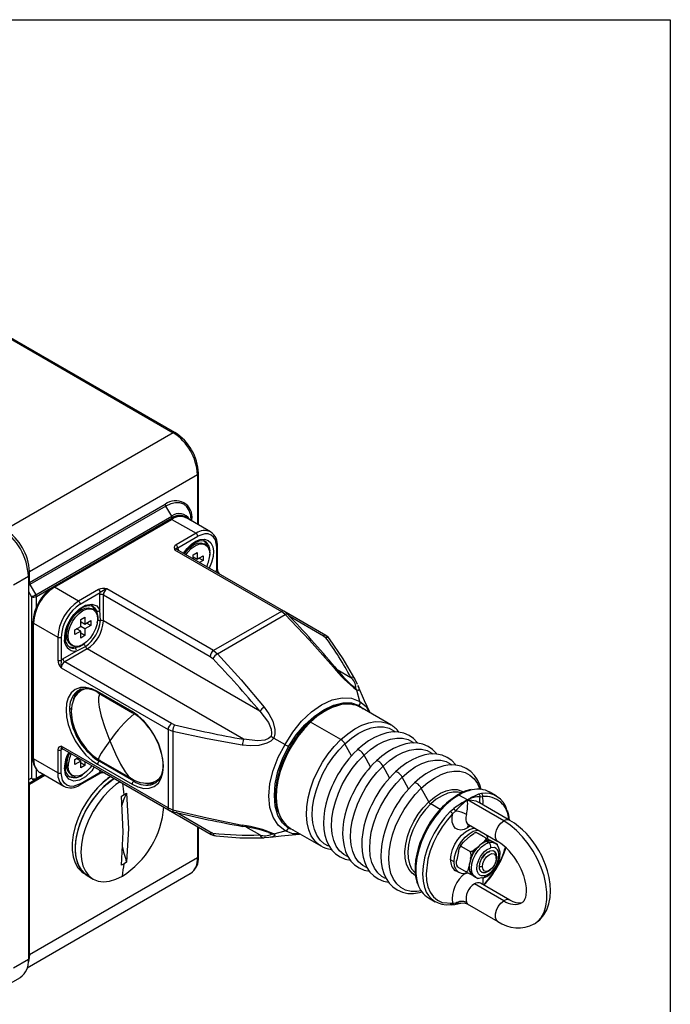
# Model space of a CAD drawing. Header units: millimetres. Extents: x 0 to 864, y 0 to 559.
# Tile 12 of 12: x 730 to 864, y 357 to 559. Entities that reach past the tile are written whole.
import ezdxf

# ---------------------------------------------------------------- set-up
doc = ezdxf.new("R2010")
doc.units = ezdxf.units.MM
doc.layers.add('SLD-DEFPOINTS', color=7, linetype='Continuous')

msp = doc.modelspace()

# ---------------------------------------------------------------- linework, layer by layer
at = {"color": 8, "linetype": 'Continuous', "lineweight": 25}
for p, q in [((728.03, 493.87), (761.86, 474.34)), ((766.81, 465.77), (766.81, 455.63)), ((765.69, 456.28), (765.69, 456.54)), ((762.8, 450.38), (762.85, 450.42)), ((762.85, 450.42), (762.85, 450.35)), ((769.33, 449.94), (769.39, 449.91)), ((770.36, 446.01), (770.42, 446.05)), ((770.42, 445.98), (770.42, 446.05)), ((732.23, 441.89), (732.87, 440.79)), ((733.86, 438.46), (733.86, 440.86)), ((746.41, 436.05), (746.25, 435.44)), ((746.46, 436.61), (746.35, 436.68)), ((785.6, 436.87), (792.62, 432.82)), ((743.97, 431.49), (743.53, 431.06)), ((795.4, 425.91), (798.2, 424.3)), ((741.06, 417.91), (740.65, 417.68)), ((799.95, 418.58), (800.73, 417.87)), ((739.31, 409.63), (739.31, 409.7)), ((739.37, 409.67), (739.31, 409.63)), ((798.34, 408.25), (797, 410.72)), ((746.96, 407.28), (746.73, 407.14)), ((760.81, 407.87), (760.85, 407.61)), ((802.24, 406), (800.93, 408.42)), ((733.86, 403.64), (733.86, 405.44)), ((746.87, 405.26), (746.87, 405.34)), ((746.94, 405.3), (746.87, 405.26)), ((747.76, 404.82), (747.79, 404.81)), ((806.14, 403.75), (804.83, 406.16)), ((732.87, 403.7), (732.23, 403.34)), ((732.45, 402.48), (735.57, 404.29)), ((732.55, 402.71), (735.43, 404.37)), ((735.43, 404.37), (733.76, 403.41)), ((735.28, 404.46), (733.86, 403.64)), ((748.31, 403.45), (748.26, 403.48)), ((753.8, 403.06), (754.09, 403.23)), ((810.04, 401.5), (808.73, 403.91)), ((769.43, 392.65), (762.4, 396.71)), ((816.5, 397.3), (814.57, 398.42)), ((766.81, 393.82), (766.81, 387.38)), ((779.6, 392.09), (776.8, 393.7)), ((786.44, 393.1), (785.43, 393.42)), ((822.72, 393.95), (822.11, 393.51)), ((825.15, 385.57), (824.51, 385.55))]:
    msp.add_line(p, q, dxfattribs=at)
at = {"color": 7, "linetype": 'Continuous', "lineweight": 25}
for p, q in [((762.21, 474.37), (728.17, 494.03)), ((761.86, 474.34), (727.5, 454.5)), ((732.45, 445.93), (766.81, 465.77)), ((767.02, 455.51), (767.02, 466.05)), ((760.24, 459.69), (732.45, 443.65)), ((760.34, 459.34), (732.55, 443.3)), ((761.55, 457.25), (760.34, 459.34)), ((733.76, 441.21), (761.55, 457.25)), ((733.86, 440.86), (761.65, 456.9)), ((761.33, 456.65), (737.29, 442.77)), ((737.54, 442.74), (761.58, 456.62)), ((761.58, 456.62), (766.53, 453.77)), ((769.53, 454.06), (764.58, 456.92)), ((766.53, 453.77), (762.44, 451.4)), ((762.79, 450.79), (766.88, 453.15)), ((766.03, 451.4), (764.92, 450.75)), ((768.48, 451.42), (768.16, 451.61)), ((770.92, 446.39), (770.92, 451.11)), ((770.92, 451.1), (770.92, 451.11)), ((762.14, 450.42), (784, 437.8)), ((784.5, 437.85), (762.64, 450.47)), ((762.79, 450.79), (762.85, 450.42)), ((765.23, 450.93), (765.14, 450.98)), ((765.93, 449.38), (766.78, 449.87)), ((765.93, 448.57), (765.93, 449.38)), ((766.78, 449.87), (766.78, 448.48)), ((766.78, 448.48), (767.98, 449.17)), ((767.98, 449.17), (767.98, 448.19)), ((770.77, 446.18), (770.77, 450.91)), ((765.93, 448.97), (766.78, 448.48)), ((766.21, 448.8), (765.93, 448.64)), ((767.98, 448.19), (767.13, 448.68)), ((767.98, 448.19), (767.28, 447.79)), ((729.2, 443.24), (732.23, 444.99)), ((732.23, 444.99), (732.23, 366.6)), ((732.45, 443.65), (732.45, 445.93)), ((770.42, 446.05), (770.77, 446.18)), ((732.55, 443.3), (733.76, 441.21)), ((742.49, 439.89), (737.54, 442.74)), ((746.58, 442.25), (742.49, 439.89)), ((742.84, 439.27), (746.93, 441.64)), ((746.87, 441.19), (746.93, 441.64)), ((746.87, 438.04), (746.87, 441.19)), ((747.58, 435.88), (747.58, 441.19)), ((747.58, 441.19), (769.43, 428.58)), ((770.14, 429.8), (748.29, 442.42)), ((732.87, 440.79), (732.87, 403.7)), ((743.05, 438.13), (741.94, 437.49)), ((742.25, 437.67), (742.16, 437.72)), ((745.5, 438.16), (745.18, 438.34)), ((746.19, 437.91), (746.46, 436.61)), ((746.99, 435.94), (746.87, 438.04)), ((784, 437.8), (770.14, 429.8)), ((770.95, 429.14), (784.81, 437.15)), ((784.81, 437.15), (784, 437.8)), ((793.12, 432.87), (784.52, 437.84)), ((733.15, 435.6), (733.15, 407.84)), ((733.29, 407.63), (733.29, 435.4)), ((733.29, 435.4), (738.24, 432.54)), ((740.72, 435.93), (741.06, 436.46)), ((742.95, 436.11), (743.8, 436.6)), ((742.95, 434.72), (742.95, 436.11)), ((742.95, 435.7), (743.8, 435.21)), ((743.23, 435.54), (742.95, 435.37)), ((743.8, 436.6), (743.8, 435.21)), ((743.8, 435.21), (745, 435.91)), ((745, 434.93), (743.8, 434.23)), ((745, 434.93), (744.15, 435.42)), ((745, 435.91), (745, 434.93)), ((746.46, 436.61), (746.41, 436.05)), ((779.6, 417.4), (747.58, 435.88)), ((739.83, 433.4), (740.05, 433.31)), ((739.96, 433.91), (740.05, 433.85)), ((740.05, 432.93), (740.05, 434.22)), ((740.37, 432.74), (740.05, 432.93)), ((741.74, 434.03), (742.95, 434.72)), ((741.74, 433.05), (741.74, 434.03)), ((742.95, 433.74), (741.74, 433.05)), ((742.95, 433.74), (742.1, 434.23)), ((742.38, 434.07), (742.38, 434.39)), ((743.8, 434.23), (742.95, 434.72)), ((742.95, 432.35), (742.95, 433.74)), ((743.8, 432.84), (742.95, 433.33)), ((743.8, 434.23), (743.8, 432.84)), ((738.24, 432.54), (738.24, 427.81)), ((738.95, 432.54), (738.95, 427.81)), ((740.93, 430.98), (741.25, 430.8)), ((743.8, 432.84), (742.95, 432.35)), ((792.62, 432.82), (793.06, 432.45)), ((739.31, 428.09), (742.03, 429.66)), ((744.25, 430.13), (739.66, 427.48)), ((742.03, 429.66), (743.92, 430.61)), ((776.28, 411.64), (744.25, 430.13)), ((770.14, 429.8), (770.95, 429.14)), ((738.95, 427.81), (739.31, 428.09)), ((761.51, 414.86), (739.66, 427.48)), ((769.43, 428.58), (769.97, 428.14)), ((738.95, 426.25), (760.8, 413.64)), ((799.13, 423.82), (799.54, 422.95)), ((742.17, 421.45), (742.43, 421.61)), ((743, 421.6), (742.68, 421.38)), ((743.47, 421.87), (743, 421.6)), ((753.45, 417.31), (746.38, 421.39)), ((746.48, 421.16), (753.55, 417.08)), ((746.49, 421.16), (746.48, 421.16)), ((799.11, 422.18), (798.63, 422.51)), ((799.27, 422.14), (799.11, 422.18)), ((800.08, 419.4), (799.46, 421.71)), ((799.64, 422.7), (799.72, 422.48)), ((753.56, 417.08), (753.55, 417.08)), ((806.38, 414.61), (800.19, 418.18)), ((762.16, 414.61), (761.51, 414.86)), ((796.17, 411.59), (789.98, 415.16)), ((760.8, 413.64), (760.8, 397.63)), ((761.78, 413.26), (760.8, 413.64)), ((761.78, 413.26), (761.78, 397.25)), ((782.47, 411.9), (784.78, 410.57)), ((738.24, 409.5), (738.24, 404.78)), ((760.8, 397.63), (738.95, 410.25)), ((739.31, 409.63), (738.95, 409.5)), ((738.95, 404.78), (738.95, 409.5)), ((739.16, 409.79), (761.01, 397.17)), ((738.24, 404.78), (733.29, 407.63)), ((740.05, 406.78), (739.83, 406.87)), ((739.96, 407.37), (740.05, 407.32)), ((740.05, 406.39), (740.05, 407.68)), ((741.74, 407.49), (742.44, 407.89)), ((741.74, 406.51), (741.74, 407.49)), ((742.95, 407.2), (741.74, 406.51)), ((742.95, 407.2), (742.1, 407.69)), ((742.38, 407.53), (742.38, 407.86)), ((742.95, 405.82), (742.95, 407.2)), ((743.8, 406.31), (742.95, 406.8)), ((743.8, 407.11), (743.8, 406.31)), ((746.62, 407.47), (753.31, 403.61)), ((753.8, 403.06), (746.73, 407.14)), ((760.86, 407.47), (760.81, 407.14)), ((734.54, 404.89), (739.49, 402.03)), ((740.37, 406.2), (740.05, 406.39)), ((742.84, 402.53), (746.93, 404.89)), ((743.8, 406.31), (742.95, 405.82)), ((746.38, 406.53), (753.45, 402.45)), ((746.93, 404.89), (746.87, 405.26)), ((747.79, 404.81), (769.64, 392.19)), ((733.76, 403.41), (732.55, 402.71)), ((740.93, 404.44), (741.25, 404.26)), ((742.74, 402.3), (746.83, 404.66)), ((758.25, 403.07), (758.37, 403.14)), ((758.37, 403.14), (758.84, 403.41)), ((732.45, 367.54), (732.45, 402.48)), ((814.15, 398.85), (812.63, 401.66)), ((828, 400.05), (826.59, 400.87)), ((751.27, 400.04), (751.81, 400.35)), ((751.81, 400.35), (752.33, 400.65)), ((822.11, 399.23), (820.34, 400.25)), ((829.53, 394.94), (822.11, 399.23)), ((824.95, 400.59), (824.36, 400.42)), ((824.7, 399.88), (825.18, 399.93)), ((760.8, 397.63), (761.78, 397.25)), ((818.56, 396.89), (819.31, 397.5)), ((819.04, 396.38), (819.65, 396.96)), ((830.78, 395.07), (824.55, 398.66)), ((824.67, 398.59), (824.65, 398.63)), ((767.02, 387.66), (767.02, 393.7)), ((769.97, 392.46), (769.43, 392.65)), ((782.47, 392.28), (784.78, 392.9)), ((785.9, 393.41), (792.08, 389.84)), ((822.27, 394.2), (828.28, 390.73)), ((781.36, 392.61), (781.89, 392.35)), ((781.89, 392.35), (782, 392.24)), ((822.73, 391.93), (821.39, 390.73)), ((823.77, 392.55), (823.62, 392.52)), ((823.89, 392.58), (823.77, 392.55)), ((825.76, 391.51), (823.99, 392.53)), ((825.29, 391.81), (824.3, 392.36)), ((826.02, 390.86), (825.21, 390.5)), ((826, 390.76), (826.43, 390.51)), ((826.78, 390.93), (826.02, 390.86)), ((826.32, 391.23), (828.08, 390.21)), ((827.27, 390.66), (826.78, 390.93)), ((827.77, 390.38), (827.27, 390.66)), ((827.71, 390.4), (827.29, 390.65)), ((820.25, 388.73), (819.9, 386.98)), ((820.68, 389.85), (820.46, 389.41)), ((820.88, 390.17), (820.68, 389.85)), ((820.84, 389.71), (822.61, 388.69)), ((824.54, 389.9), (823.87, 389.3)), ((825.21, 390.5), (824.54, 389.9)), ((766.81, 387.38), (732.45, 367.54)), ((819.35, 386.61), (818.64, 387.02)), ((822.73, 387.3), (822.55, 386.43)), ((827.97, 387.76), (827.98, 387.33)), ((827.97, 387.76), (827.98, 387.67)), ((827.98, 387.27), (827.98, 387.67)), ((751.81, 386.19), (751.27, 385.89)), ((752.33, 386.5), (751.81, 386.19)), ((819.66, 384.78), (820.36, 384.37)), ((819.85, 385.9), (819.93, 385.65)), ((820.02, 385.59), (821.79, 384.57)), ((822.55, 386.43), (822.38, 385.55)), ((825.76, 384.42), (826.21, 384.61)), ((826.21, 384.61), (826.56, 384.82)), ((732.01, 364.92), (765.36, 384.17)), ((744.27, 383.77), (745.47, 383.07)), ((822.81, 383.99), (823.3, 383.72)), ((823.29, 383.72), (823.71, 383.47)), ((824.21, 383.22), (824.48, 383.27)), ((825.83, 384.38), (825.76, 384.42)), ((829.53, 378.61), (823.52, 382.08)), ((830.78, 378.73), (824.77, 382.2)), ((814.09, 379.22), (815.5, 378.4)), ((819.31, 377.94), (818.56, 377.86)), ((818.74, 377.82), (819.44, 377.89)), ((819.65, 378.09), (819.04, 378.11)), ((819.47, 377.89), (820.76, 378.15)), ((822.05, 378), (828.28, 374.4)), ((732.23, 366.6), (729.2, 364.85)), ((727.45, 361.13), (730.58, 362.94))]:
    msp.add_line(p, q, dxfattribs=at)
at = {"color": 8, "linetype": 'Continuous', "lineweight": 25, "flags": 128}
for points in [[(765.36, 457.79), (765.14, 458.41), (764.66, 459.17), (764.02, 459.71), (763.23, 460), (762.33, 460.03), (761.35, 459.81), (760.34, 459.34)], [(763.97, 449.7), (764.7, 450.68), (765.61, 451.55), (766.52, 452.16), (767.39, 452.5), (768.24, 452.57), (769, 452.33), (769.59, 451.79), (769.95, 451.02), (770.1, 450.09), (770.02, 449), (769.72, 447.78), (769.24, 446.66)], [(769.39, 449.91), (769.35, 449.3), (769.35, 449.28)], [(732.23, 443.56), (732.34, 443.6), (732.45, 443.65)], [(732.23, 443.12), (732.33, 443.17), (732.45, 443.24), (732.55, 443.3)], [(741.06, 436.46), (741.51, 437.16), (742.69, 438.34), (743.94, 439.08), (745.2, 439.31), (746.23, 438.92), (746.87, 438.04)], [(745.46, 438.81), (745.78, 438.55), (746.19, 437.91)], [(785.27, 437.23), (785.23, 437.26), (785.16, 437.27), (785.06, 437.26), (784.95, 437.21), (784.81, 437.15)], [(794.94, 426.44), (794.93, 426.45), (794.89, 426.46), (794.84, 426.46), (794.76, 426.44), (794.66, 426.4)], [(746.88, 420.93), (746.71, 420.63), (746.6, 420.19), (746.57, 419.33), (746.71, 418.22), (747.15, 416.36), (747.89, 414.07), (748.92, 411.35)], [(799.72, 422.48), (799.82, 422.21), (799.85, 421.71), (799.72, 421.63), (799.46, 421.71)], [(800.08, 419.4), (801.35, 418.33), (802.05, 417.14)], [(789.98, 415.16), (788.64, 413.77), (787.39, 412.22), (786.26, 410.53), (785.26, 408.75), (784.42, 406.92), (783.76, 405.05), (783.28, 403.21), (783.01, 401.41), (782.94, 399.71), (783.07, 398.12), (783.41, 396.7), (783.42, 396.66)], [(789.75, 415.19), (789.77, 415.21), (789.81, 415.22), (789.86, 415.21), (789.92, 415.19), (789.98, 415.16)], [(796.17, 411.59), (797.57, 412.79), (799.01, 413.77), (800.45, 414.52), (801.87, 415.02), (803.23, 415.26), (804.51, 415.23), (805.68, 414.94), (806.41, 414.6)], [(797, 410.72), (798.34, 411.86), (799.7, 412.8), (801.07, 413.51), (802.41, 413.98), (803.7, 414.21), (804.92, 414.18), (806.04, 413.91), (807.02, 413.38), (807.27, 413.2)], [(748.92, 411.35), (747.89, 409.93), (747.15, 408.83), (746.71, 408.05), (746.57, 407.68), (746.6, 407.48), (746.62, 407.48)], [(748.92, 411.35), (750.05, 408.68), (751.08, 406.56), (752.02, 404.99), (752.65, 404.17), (753.23, 403.66), (753.37, 403.59)], [(792.05, 389.86), (791.74, 390.06), (790.85, 390.86), (790.13, 391.89), (789.59, 393.13), (789.26, 394.55), (789.12, 396.14), (789.19, 397.84), (789.47, 399.64), (789.94, 401.48), (790.61, 403.34), (791.44, 405.18), (792.44, 406.96), (793.58, 408.65), (794.83, 410.2), (796.17, 411.59)], [(800.93, 408.42), (802.26, 409.55), (803.61, 410.48), (804.98, 411.19), (806.31, 411.66), (807.6, 411.88), (808.81, 411.86), (809.92, 411.58), (810.9, 411.06), (811.08, 410.93)], [(793.65, 389.82), (792.79, 390.29), (791.95, 391.04), (791.27, 392.02), (790.76, 393.2), (790.44, 394.55), (790.31, 396.05), (790.38, 397.67), (790.64, 399.37), (791.09, 401.13), (791.72, 402.9), (792.52, 404.64), (793.47, 406.33), (794.54, 407.93), (795.73, 409.4), (797, 410.72)], [(800.93, 408.42), (800.76, 408.69), (800.53, 408.95), (800.27, 409.19), (800.02, 409.37), (799.78, 409.47), (799.59, 409.49), (799.5, 409.45)], [(804.83, 406.16), (806.16, 407.3), (807.51, 408.23), (808.87, 408.93), (810.21, 409.41), (811.5, 409.63), (812.71, 409.61), (813.82, 409.33), (814.8, 408.81), (814.98, 408.68)], [(797.51, 387.66), (796.75, 388.09), (795.91, 388.84), (795.23, 389.81), (794.72, 390.98), (794.4, 392.33), (794.28, 393.82), (794.35, 395.43), (794.61, 397.13), (795.05, 398.87), (795.68, 400.63), (796.47, 402.37), (797.41, 404.05), (798.49, 405.64), (799.67, 407.1), (800.93, 408.42)], [(804.83, 406.16), (804.66, 406.44), (804.43, 406.7), (804.17, 406.94), (803.92, 407.12), (803.68, 407.22), (803.49, 407.24), (803.39, 407.2)], [(808.73, 403.91), (810.06, 405.05), (811.41, 405.98), (812.77, 406.68), (814.11, 407.15), (815.4, 407.38), (816.61, 407.35), (817.72, 407.08), (818.7, 406.56), (818.88, 406.43)], [(745.71, 406), (745.2, 405.22), (743.94, 403.99), (742.69, 403.29), (741.51, 403.11), (740.49, 403.51), (739.83, 404.47), (739.62, 405.78)], [(801.41, 385.41), (800.65, 385.84), (799.81, 386.59), (799.13, 387.56), (798.62, 388.73), (798.3, 390.08), (798.18, 391.57), (798.24, 393.18), (798.51, 394.88), (798.95, 396.62), (799.58, 398.38), (800.37, 400.12), (801.31, 401.8), (802.39, 403.39), (803.57, 404.85), (804.83, 406.16)], [(808.73, 403.91), (808.56, 404.18), (808.33, 404.45), (808.07, 404.69), (807.81, 404.87), (807.58, 404.97), (807.39, 404.99), (807.29, 404.95)], [(812.63, 401.66), (813.96, 402.79), (815.31, 403.72), (816.67, 404.43), (818.01, 404.9), (819.3, 405.13), (820.51, 405.1), (821.62, 404.83), (822.6, 404.31), (823.44, 403.56), (824.12, 402.58), (824.61, 401.44)], [(805.31, 383.16), (804.55, 383.59), (803.71, 384.34), (803.03, 385.31), (802.52, 386.48), (802.2, 387.83), (802.08, 389.32), (802.14, 390.93), (802.4, 392.63), (802.85, 394.37), (803.48, 396.13), (804.27, 397.87), (805.21, 399.55), (806.29, 401.13), (807.47, 402.6), (808.73, 403.91)], [(812.63, 401.66), (812.46, 401.93), (812.23, 402.2), (811.97, 402.44), (811.71, 402.62), (811.48, 402.72), (811.29, 402.74), (811.19, 402.69)], [(732.45, 402.48), (732.34, 402.43), (732.23, 402.4)], [(812.6, 380.64), (811.75, 380.52), (810.54, 380.54), (809.43, 380.82), (808.45, 381.34), (807.61, 382.09), (806.93, 383.06), (806.42, 384.23), (806.1, 385.58), (805.98, 387.07), (806.04, 388.68), (806.3, 390.37), (806.75, 392.12), (807.38, 393.88), (808.17, 395.61), (809.11, 397.29), (810.19, 398.88), (811.37, 400.35), (812.63, 401.66)], [(814.15, 398.85), (815.34, 399.84), (816.55, 400.61), (817.76, 401.12), (818.92, 401.37), (820, 401.35), (820.96, 401.06), (821.24, 400.91)], [(820.74, 400.7), (820.2, 400.83), (819.16, 400.85), (818.04, 400.61), (816.88, 400.11), (815.71, 399.37), (814.57, 398.42)], [(811.38, 383.82), (810.74, 384.29), (810.08, 385.1), (809.61, 386.12), (809.35, 387.34), (809.29, 388.71), (809.45, 390.19), (809.81, 391.74), (810.37, 393.31), (811.11, 394.85), (812, 396.32), (813.03, 397.66), (814.15, 398.85)], [(820.34, 400.25), (819.02, 399.37), (817.73, 398.29), (816.5, 397.02), (815.36, 395.6), (814.33, 394.05), (813.43, 392.42), (812.68, 390.73), (812.11, 389.02), (811.72, 387.34), (811.53, 385.72), (811.53, 384.19), (811.72, 382.8), (811.93, 382.04)], [(824.54, 398.65), (823.86, 398.96), (822.11, 399.23)], [(761.78, 397.25), (761.79, 397.1), (761.81, 396.98), (761.85, 396.89), (761.89, 396.83), (761.93, 396.82)], [(814.57, 398.42), (813.49, 397.27), (812.5, 395.98), (811.64, 394.56), (810.93, 393.08), (810.39, 391.57), (810.04, 390.07), (809.89, 388.65), (809.94, 387.33), (810.2, 386.16), (810.65, 385.17), (811.28, 384.39), (811.32, 384.36)], [(818.56, 396.89), (817.36, 395.55), (816.26, 394.05), (815.29, 392.45), (814.46, 390.78), (813.8, 389.07), (813.31, 387.37), (813.01, 385.71), (812.91, 384.12), (813.01, 382.65), (813.31, 381.33), (813.35, 381.22)], [(821.9, 396.25), (821.78, 395.7), (821.76, 395.18), (821.85, 394.74), (822.04, 394.4), (822.27, 394.2)], [(828.28, 390.73), (828, 391), (827.79, 391.54), (827.79, 392.25), (828, 393.04), (828.4, 393.81), (828.93, 394.47), (829.53, 394.94)], [(835.78, 373.91), (836.44, 374.38), (837.19, 375.21), (837.76, 376.26), (838.15, 377.49), (838.35, 378.88), (838.35, 380.41), (838.15, 382.03), (837.76, 383.71), (837.19, 385.42), (836.44, 387.11), (835.54, 388.75), (834.51, 390.29), (833.37, 391.72), (832.14, 392.98), (830.85, 394.07), (829.53, 394.94)], [(776.01, 394.1), (776.02, 393.99), (776.05, 393.92), (776.07, 393.86), (776.11, 393.84), (776.11, 393.84)], [(787.73, 392.33), (786.34, 392.34), (784.78, 392.9)], [(782.47, 392.28), (782.67, 392.11), (782.67, 391.95), (782.22, 391.72), (781.79, 391.65)], [(823.71, 383.47), (823.27, 383.88), (822.99, 384.5), (822.89, 385.28), (822.98, 386.18), (823.25, 387.13), (823.7, 388.07), (824.28, 388.93), (824.96, 389.65), (825.69, 390.19), (826.43, 390.51)], [(826.43, 390.51), (827.11, 390.59), (827.7, 390.41)], [(828.28, 374.41), (828, 374.66), (827.79, 375.21), (827.79, 375.92), (828, 376.71), (828.4, 377.48), (828.93, 378.14), (829.53, 378.61)], [(820.75, 378.16), (820.29, 378.05), (819.65, 378.09)], [(821.9, 378.29), (821.99, 378.1), (822.05, 378), (822.05, 378.01)], [(732.45, 367.54), (732.35, 366.48), (732.2, 365.9)], [(732.45, 367.54), (732.34, 367.49), (732.23, 367.46)]]:
    msp.add_lwpolyline(points, dxfattribs=at)
at = {"color": 7, "linetype": 'Continuous', "lineweight": 25, "flags": 128}
for points in [[(765.54, 456.34), (765.44, 457.45), (765.36, 457.79)], [(770.77, 450.91), (770.5, 452.4), (770.14, 453), (769.63, 453.42), (769.01, 453.65), (768.31, 453.66), (766.88, 453.15)], [(762.44, 451.4), (762.19, 451.19), (762.08, 450.94), (762.14, 450.42)], [(764.06, 449.65), (764.39, 450.14), (764.66, 450.47), (765.12, 450.97), (765.62, 451.41), (766.14, 451.78), (766.67, 452.05), (767.17, 452.22), (767.64, 452.29), (768.08, 452.24), (768.39, 452.09)], [(764.18, 449.58), (764.53, 450.06), (765.26, 450.83), (766.03, 451.4), (766.81, 451.73), (767.54, 451.8), (768.16, 451.61)], [(764.49, 449.4), (764.85, 449.88), (765.57, 450.65), (766.35, 451.21), (767.13, 451.54), (767.85, 451.62), (768.48, 451.42), (768.95, 450.98), (769.25, 450.32), (769.36, 449.48)], [(765.7, 451.2), (765.62, 451.27), (765.51, 451.35)], [(740.8, 435.96), (741.41, 436.87), (741.68, 437.21), (742.14, 437.71), (742.64, 438.14), (743.16, 438.51), (743.69, 438.79), (744.19, 438.96), (744.66, 439.02), (745.1, 438.97), (745.44, 438.81)], [(740.05, 432.93), (740.15, 433.88), (740.45, 434.89), (740.93, 435.89), (741.55, 436.8), (742.27, 437.56), (743.05, 438.13), (743.83, 438.46), (744.56, 438.53), (745.18, 438.34)], [(740.37, 432.74), (740.47, 433.7), (740.77, 434.71), (741.25, 435.7), (741.87, 436.61), (742.59, 437.38), (743.37, 437.95), (744.15, 438.28), (744.87, 438.35), (745.5, 438.16), (745.97, 437.71), (746.27, 437.05), (746.38, 436.21)], [(742.72, 437.94), (742.64, 438), (742.53, 438.08)], [(785.27, 437.23), (784.9, 437.58), (784.5, 437.85)], [(794.66, 426.4), (789.76, 431.9), (784.81, 437.15)], [(746.38, 436.21), (746.27, 435.25), (745.97, 434.24), (745.5, 433.25), (744.87, 432.34), (744.15, 431.57), (743.37, 431.01), (742.59, 430.68), (741.87, 430.6), (741.25, 430.8), (740.77, 431.24), (740.47, 431.9), (740.37, 432.74)], [(743.53, 431.06), (742.67, 430.54), (741.8, 430.32)], [(793.88, 432.2), (793.58, 432.53), (793.12, 432.87)], [(799.06, 423.98), (796.67, 428.11), (793.88, 432.2)], [(770.95, 429.14), (775.79, 423.83), (780.48, 418.21)], [(799.13, 423.82), (799.08, 423.94), (799.06, 423.98)], [(746.38, 421.39), (745.21, 421.94), (744.01, 422.24), (742.86, 422.21), (741.83, 421.84), (740.99, 421.14), (740.39, 420.15), (740.05, 418.97), (739.94, 417.68), (740.05, 416.26), (740.39, 414.68), (740.99, 413.01), (741.83, 411.33), (742.86, 409.78), (744.01, 408.42), (745.21, 407.33), (746.38, 406.53)], [(743.02, 421.61), (742.25, 421.01), (741.69, 420.26), (741.11, 418.63), (741.01, 417.27), (741.11, 416.03), (741.22, 415.39), (741.38, 414.73), (741.67, 413.82), (742.19, 412.57), (743, 411.11), (744.09, 409.64), (745.34, 408.38), (746.62, 407.47)], [(799.11, 422.18), (799.34, 421.98), (799.46, 421.71)], [(802.1, 417.17), (800.99, 419.5), (799.73, 422.48)], [(784.78, 410.57), (786.35, 413.11), (788.15, 415.36), (790.14, 417.25), (792.23, 418.71), (794.37, 419.69), (796.44, 420.14), (798.38, 420.04), (800.08, 419.4)], [(785.43, 410.2), (787.01, 412.53), (788.79, 414.58), (790.71, 416.32), (792.69, 417.68), (794.69, 418.62), (796.6, 419.09), (798.38, 419.08), (799.95, 418.58)], [(753.45, 402.45), (754.62, 401.9), (755.82, 401.6), (756.97, 401.63), (758, 402), (758.83, 402.7), (759.43, 403.69), (759.77, 404.88), (759.88, 406.17), (759.77, 407.58), (759.43, 409.16), (758.83, 410.84), (758, 412.51), (756.97, 414.07), (755.82, 415.42), (754.62, 416.51), (753.45, 417.31)], [(779.6, 417.4), (781.34, 415.07), (781.9, 413.71), (782, 412.93), (781.89, 412.24)], [(780.48, 418.21), (781.44, 416.84), (782.22, 415.34), (782.67, 413.65), (782.67, 412.77), (782.47, 411.9)], [(756.91, 413.99), (757.35, 413.37), (757.92, 412.46)], [(776.01, 410.47), (768.8, 411.73), (761.78, 413.26)], [(811.93, 410.86), (811.82, 411.01), (811.07, 411.8), (810.16, 412.43), (809.08, 412.89), (807.97, 413.12), (806.8, 413.14), (805.58, 412.97), (804.33, 412.59), (803.09, 412.04), (801.86, 411.33), (800.67, 410.47), (799.54, 409.49), (799.5, 409.45)], [(757.92, 412.46), (758.59, 411.15), (758.83, 410.61), (759.15, 409.71), (759.42, 408.8), (759.61, 407.86), (759.72, 406.93), (759.73, 406.03), (759.64, 405.2), (759.46, 404.45), (759.18, 403.79), (758.8, 403.23), (758.3, 402.77), (757.8, 402.51)], [(782.47, 411.9), (781.82, 411.29), (781.05, 410.85), (779.37, 410.4), (777.68, 410.33), (776.01, 410.47)], [(781.89, 412.24), (781.34, 411.79), (780.62, 411.49), (779.16, 411.31), (776.28, 411.64)], [(781.89, 412.24), (782.18, 412.07), (782.47, 411.9)], [(815.83, 408.6), (815.72, 408.76), (814.96, 409.55), (814.05, 410.18), (812.98, 410.64), (811.87, 410.87), (810.7, 410.89), (809.47, 410.71), (808.23, 410.34), (806.98, 409.79), (805.76, 409.08), (804.57, 408.22), (803.44, 407.24), (803.4, 407.19)], [(738.95, 410.25), (738.47, 410.05), (738.31, 409.83), (738.24, 409.5)], [(784.78, 392.9), (783.37, 394.06), (782.32, 395.69), (781.67, 397.71), (781.45, 400.04), (781.67, 402.6), (782.32, 405.26), (783.37, 407.96), (784.78, 410.57)], [(785.43, 393.42), (784.2, 394.54), (783.31, 396.07), (782.76, 397.97), (782.58, 400.16), (782.76, 402.57), (783.31, 405.1), (784.21, 407.67), (785.43, 410.2)], [(785.71, 410.03), (784.82, 408.34), (784.5, 407.64), (784.03, 406.48), (783.62, 405.28), (783.27, 404.01), (783.01, 402.71), (782.84, 401.41), (782.79, 400.14), (782.85, 398.92), (783.03, 397.76), (783.29, 396.83)], [(819.73, 406.35), (819.62, 406.51), (818.86, 407.29), (817.95, 407.93), (816.88, 408.39), (815.77, 408.62), (814.6, 408.64), (813.37, 408.46), (812.13, 408.09), (810.88, 407.54), (809.66, 406.82), (808.47, 405.96), (807.34, 404.99), (807.3, 404.94)], [(742.84, 402.53), (741.41, 402.02), (740.71, 402.03), (740.09, 402.26), (739.59, 402.68), (739.22, 403.28), (738.95, 404.78)], [(745.23, 406.28), (744.87, 405.8), (744.15, 405.04), (743.37, 404.47), (742.59, 404.14), (741.87, 404.07), (741.25, 404.26), (740.77, 404.7), (740.47, 405.36), (740.37, 406.2)], [(824.9, 401.33), (824.6, 402.33), (824.13, 403.35), (823.52, 404.26), (822.76, 405.04), (821.85, 405.68), (820.78, 406.14), (819.67, 406.36), (818.5, 406.39), (817.27, 406.21), (816.03, 405.84), (814.78, 405.29), (813.56, 404.57), (812.37, 403.71), (811.24, 402.74), (811.19, 402.69)], [(749.14, 404.03), (748.9, 403.87), (747.6, 402.88), (746.34, 401.69), (745.16, 400.32), (744.1, 398.8), (743.16, 397.19), (742.39, 395.51), (741.79, 393.8), (741.38, 392.12), (741.17, 390.49), (741.17, 388.96), (741.38, 387.58), (741.78, 386.36), (742.38, 385.35), (743.16, 384.56), (743.54, 384.3)], [(749.78, 403.66), (748.94, 403.07), (747.64, 401.96), (746.41, 400.66), (745.28, 399.21), (744.27, 397.62), (743.4, 395.95), (742.7, 394.24), (742.2, 392.53), (741.88, 390.85), (741.78, 389.26), (741.88, 387.79), (742.2, 386.47), (742.7, 385.34), (743.4, 384.44), (744.27, 383.77), (744.27, 383.77)], [(744.32, 383.85), (743.86, 384.16), (743.09, 384.94), (742.49, 385.95), (742.08, 387.17), (741.88, 388.56), (741.88, 390.08), (742.08, 391.71), (742.49, 393.39), (743.09, 395.1), (743.87, 396.78), (744.8, 398.4), (745.87, 399.91), (747.05, 401.28), (748.3, 402.48), (749.61, 403.47), (749.84, 403.62)], [(750.98, 402.96), (750.14, 402.38), (748.85, 401.27), (747.62, 399.97), (746.48, 398.51), (745.47, 396.93), (744.6, 395.26), (743.91, 393.55), (743.4, 391.83), (743.09, 390.16), (742.98, 388.57), (743.09, 387.09), (743.4, 385.78), (743.91, 384.65), (744.6, 383.74), (745.47, 383.07), (746.48, 382.66), (747.62, 382.51), (748.85, 382.63), (750.14, 383.02), (751.47, 383.67)], [(758.87, 403.43), (758.87, 403.43), (759.26, 403.7)], [(795.52, 404.37), (794.64, 402.69), (794.32, 401.99), (793.85, 400.83), (793.45, 399.63), (793.1, 398.35), (792.84, 397.05), (792.69, 395.74), (792.64, 394.46), (792.72, 393.22), (792.92, 392.03), (793.25, 390.93), (793.72, 389.91), (794.33, 389), (795.09, 388.22), (796, 387.58), (797.07, 387.12), (798.13, 386.91)], [(742.74, 402.3), (742.74, 402.3), (742.74, 402.3)], [(758.1, 402.64), (757.9, 402.53), (757.77, 402.47)], [(799.42, 402.12), (798.54, 400.44), (798.22, 399.74), (797.75, 398.58), (797.35, 397.38), (797, 396.1), (796.74, 394.8), (796.59, 393.49), (796.54, 392.21), (796.62, 390.97), (796.82, 389.78), (797.15, 388.68), (797.62, 387.66), (798.23, 386.75), (798.99, 385.97), (799.9, 385.33), (800.97, 384.87), (802.03, 384.66)], [(751.27, 385.89), (751.64, 392.7), (751.27, 400.04)], [(752.33, 400.65), (752.7, 393.41), (752.33, 386.5)], [(803.32, 399.87), (802.44, 398.18), (802.12, 397.49), (801.65, 396.33), (801.25, 395.13), (800.9, 393.85), (800.64, 392.55), (800.49, 391.24), (800.44, 389.96), (800.52, 388.72), (800.72, 387.53), (801.05, 386.42), (801.52, 385.41), (802.13, 384.5), (802.89, 383.72), (803.8, 383.08), (804.87, 382.62), (805.93, 382.4)], [(761.01, 397.17), (761.45, 396.96), (761.93, 396.82)], [(761.78, 397.25), (768.8, 395.59), (776.01, 394.1)], [(807.22, 397.61), (806.34, 395.93), (806.02, 395.24), (805.55, 394.08), (805.15, 392.88), (804.8, 391.6), (804.54, 390.3), (804.39, 388.99), (804.34, 387.71), (804.42, 386.46), (804.62, 385.28), (804.95, 384.17), (805.42, 383.16), (806.03, 382.25), (806.79, 381.46), (807.7, 380.83), (808.77, 380.37), (809.88, 380.14), (811.05, 380.12), (812.28, 380.3), (812.82, 380.46)], [(819.04, 396.38), (817.92, 395.12), (816.88, 393.73), (815.93, 392.17), (815.11, 390.51), (814.45, 388.83), (813.98, 387.16), (813.62, 384.12), (813.71, 382.74), (813.98, 381.5), (814.45, 380.38), (815.11, 379.44), (815.93, 378.74), (816.88, 378.28), (819.04, 378.11)], [(822.11, 393.51), (821.39, 393.19), (820.7, 393.08), (820.08, 393.19), (819.58, 393.5), (819.21, 394), (818.98, 394.68), (818.93, 395.5), (819.04, 396.38)], [(813.91, 393.76), (813.08, 392.17), (812.79, 391.52), (812.36, 390.44), (811.99, 389.32), (811.69, 388.13), (811.48, 386.94), (811.37, 385.75), (811.37, 384.59), (811.48, 383.49), (811.71, 382.45), (811.81, 382.21)], [(818.64, 387.02), (818.74, 388.04), (819.04, 389.11), (819.51, 390.18), (820.14, 391.18), (820.88, 392.05), (821.69, 392.75), (822.52, 393.23), (823.34, 393.47), (823.51, 393.49)], [(819.35, 386.61), (819.45, 387.63), (819.75, 388.7), (820.22, 389.77), (820.85, 390.77), (821.59, 391.64), (822.4, 392.34), (823.23, 392.83), (824.04, 393.06), (824.22, 393.08)], [(769.64, 392.19), (770.16, 391.96), (770.6, 391.87)], [(770.6, 391.87), (775.53, 391.5), (780.31, 391.5)], [(780.31, 391.5), (780.35, 391.5), (780.48, 391.51)], [(781.79, 391.65), (781.44, 391.59), (780.48, 391.51)], [(781.8, 391.61), (783.96, 391.93), (787.74, 392.27)], [(781.89, 392.35), (782.18, 392.26), (782.47, 392.28)], [(820.84, 389.71), (820.79, 389.76), (820.76, 389.81), (820.76, 389.92), (820.84, 390.11), (821.24, 390.59), (821.39, 390.73)], [(822.73, 391.93), (823.37, 392.41), (823.54, 392.5), (823.73, 392.55), (823.84, 392.57), (823.95, 392.55), (823.99, 392.53)], [(823.99, 392.53), (823.94, 392.56), (823.9, 392.58), (823.88, 392.6), (823.89, 392.59)], [(825.76, 391.51), (825.81, 391.47), (825.84, 391.41), (825.84, 391.3), (825.76, 391.11), (825.36, 390.64), (825.21, 390.5)], [(825.98, 392.06), (826.18, 391.51), (826.23, 391.24)], [(820.25, 388.73), (820.46, 389.45), (820.54, 389.59), (820.65, 389.7), (820.72, 389.73), (820.8, 389.73), (820.84, 389.71)], [(823.87, 389.3), (823.23, 388.82), (823.05, 388.73), (822.86, 388.67), (822.75, 388.66), (822.65, 388.67), (822.61, 388.69)], [(822.73, 387.3), (823.21, 388.35), (823.87, 389.3)], [(825.71, 383.75), (824.94, 383.73), (824.6, 383.89), (824.33, 384.16), (824.14, 384.54), (824.03, 385), (824.09, 386.01), (824.45, 387.1), (824.76, 387.67), (825.13, 388.2), (825.55, 388.67), (826, 389.05), (826.85, 389.47)], [(825.83, 384.38), (825.28, 384.35), (824.84, 384.6), (824.58, 385.09), (824.52, 385.76), (824.67, 386.53), (825.02, 387.32), (825.52, 388.02), (826.11, 388.55), (826.72, 388.84)], [(825.4, 383.32), (826.05, 383.6), (826.65, 384.01), (827.6, 385), (828.19, 385.98), (828.52, 386.76), (828.71, 387.55), (828.76, 388.54), (828.47, 389.59), (828.14, 390.06), (827.67, 390.43)], [(825.71, 383.75), (826.56, 384.18), (827.01, 384.56), (827.43, 385.02), (827.8, 385.55), (828.11, 386.12), (828.47, 387.22), (828.52, 388.23), (828.42, 388.69), (828.23, 389.06), (827.96, 389.33), (827.61, 389.49), (826.85, 389.47)], [(826.72, 388.84), (827.28, 388.87), (827.72, 388.63), (827.98, 388.14), (828.04, 387.47), (827.94, 386.86)], [(828.08, 390.21), (828.14, 390.18), (828.17, 390.16), (828.19, 390.14), (828.16, 390.16), (827.88, 390.32), (827.77, 390.38)], [(836.32, 374.3), (836.9, 374.75), (837.74, 375.73), (838.33, 376.78), (838.76, 377.97), (839.02, 379.27), (839.1, 380.64), (839.03, 382.03), (838.81, 383.41), (838.48, 384.73), (838.08, 385.94), (837.73, 386.82), (837.28, 387.79), (836.7, 388.87)], [(822.11, 384.29), (821.59, 384.16), (820.85, 384.18), (820.22, 384.46), (819.75, 384.98), (819.45, 385.71), (819.35, 386.61)], [(825.15, 385.57), (825.23, 386.25), (825.52, 386.96), (825.97, 387.59), (826.5, 388.05), (827.05, 388.26), (827.52, 388.2), (827.85, 387.88), (827.98, 387.33)], [(827.98, 387.33), (827.89, 386.65), (827.6, 385.94), (827.16, 385.31), (826.62, 384.85), (826.07, 384.63), (825.6, 384.69), (825.28, 385.02), (825.15, 385.57)], [(819.92, 385.65), (819.91, 385.65), (819.93, 385.64), (819.98, 385.61), (820.02, 385.59)], [(822.38, 385.55), (822.17, 384.83), (822.08, 384.69), (821.98, 384.58), (821.91, 384.55), (821.83, 384.55), (821.79, 384.57)], [(822.38, 385.55), (822.48, 384.67), (822.81, 383.99)], [(826.89, 385.05), (826.45, 384.68), (825.83, 384.38)], [(832.37, 386.37), (833, 385.15), (833.22, 384.65), (833.53, 383.82), (833.78, 382.98), (833.97, 382.12), (834.07, 381.3), (834.1, 380.54), (834.05, 379.87), (833.94, 379.31), (833.79, 378.87), (833.61, 378.55), (833.42, 378.34), (833.28, 378.25)], [(824.99, 384.47), (825.21, 384.39), (825.76, 384.42)], [(824.78, 382.21), (824.64, 382.32), (824.64, 382.31)], [(833.28, 378.25), (833.19, 378.2), (832.92, 378.12), (832.55, 378.11), (832.05, 378.19), (831.44, 378.4), (830.78, 378.74)], [(819.44, 377.89), (819.45, 377.89), (819.47, 377.89)], [(820.74, 378.14), (821.39, 378.21), (822.05, 378)]]:
    msp.add_lwpolyline(points, dxfattribs=at)
at = {"color": 8, "linetype": 'Continuous', "lineweight": 25}
for centre, radius, start, end in [((762.07, 474.05), 0.352, 65.7082, 125.6162), ((766.67, 466.09), 0.352, 294.376, 354.2898), ((763.1, 455.39), 2.43, 28.4929, 129.761), ((763.16, 454.98), 2.44, 55.1867, 128.0713), ((765.8, 456.31), 0.262, 115.0331, 167.0737), ((768.29, 451.31), 3.02, 65.9599, 125.5943), ((767.1, 450.19), 2.31, 352.8411, 56.0533), ((770.67, 451.14), 0.254, 294.5498, 352.3207), ((762.44, 450.01), 0.503, 65.6929, 125.6176), ((732.01, 446.71), 0.897, 281.3899, 298.9201), ((770.67, 446.41), 0.251, 294.3747, 354.3052), ((758.54, 437.06), 15.26, 33.8421, 36.7142), ((737.39, 442.55), 0.24, 52.7457, 115.9654), ((784.29, 437.42), 0.479, 64.0374, 127.254), ((733.4, 435.62), 0.251, 185.706, 245.6244), ((746.23, 432.29), 6.61, 146.5701, 179.8114), ((792.91, 432.44), 0.479, 64.0373, 127.254), ((739.53, 432.53), 0.238, 292.6146, 357.1963), ((793.29, 431.73), 0.749, 38.1564, 108.1984), ((741.5, 432.14), 1.85, 242.9079, 279.355), ((798.38, 423.47), 0.848, 36.7293, 102.7287), ((796.2, 421.96), 3.07, 3.3935, 49.5522), ((745.08, 418.08), 4.45, 130.8547, 185.1565), ((745.01, 418.81), 3.72, 122.7681, 174.6935), ((744.48, 418.98), 3.01, 88.884, 119.4697), ((746.62, 421.37), 0.246, 173.7012, 234.9867), ((771.65, 395.97), 27.44, 130.3768, 145.9173), ((753.69, 417.28), 0.246, 173.7012, 234.9867), ((799.37, 405.96), 13.14, 104.2514, 135.5867), ((739.43, 410.19), 0.48, 172.7442, 235.9436), ((746.11, 405.74), 6.49, 149.7582, 179.7118), ((733.4, 407.86), 0.251, 185.6948, 245.6253), ((736.84, 407.45), 3.55, 177.1283, 215.0336), ((741.18, 404.45), 2.95, 173.6766, 235.2553), ((739.53, 406), 0.238, 292.6146, 357.1963), ((746.69, 404.86), 0.24, 304.0564, 7.2558), ((748.95, 422.14), 17.37, 263.3414, 266.2407), ((732.3, 403.15), 0.499, 261.8412, 299.4285), ((741.62, 406.54), 2.74, 248.6126, 314.1923), ((756.38, 406.78), 4.52, 235.2333, 287.9215), ((757.04, 406.09), 3.53, 256.4918, 293.6387), ((756.9, 405.67), 2.93, 300.2783, 325.8876), ((742.59, 402.51), 0.255, 308.1297, 5.4052), ((669.23, 392.21), 82.98, 5.6296, 7.2153), ((824.89, 392.7), 8.81, 101.9281, 121.1126), ((825.87, 399.21), 1.35, 150.1202, 205.5068), ((825.71, 395.16), 4.8, 0.8028, 96.3445), ((821.75, 398.99), 3.55, 348.2535, 15.2452), ((761.3, 397.58), 0.503, 174.3802, 234.2949), ((830.26, 394), 1.19, 63.6857, 127.5263), ((769.93, 392.6), 0.503, 174.3801, 234.2962), ((823.34, 393.56), 1.23, 149.848, 182.4726), ((770.71, 392.62), 0.749, 191.7983, 261.8477), ((780.63, 394.99), 3.08, 250.5225, 296.5439), ((780.39, 392.31), 0.821, 196.0321, 264.5451), ((823.84, 392.29), 0.283, 57.5741, 105.4334), ((827.6, 386.02), 2.82, 110.6571, 152.0057), ((811.98, 394.85), 18.65, 315.8536, 343.4811), ((763.48, 386.96), 3.36, 304.0564, 7.2558), ((766.67, 387.7), 0.352, 294.3747, 354.3052), ((825.42, 378.98), 6.45, 125.1594, 187.7163), ((822.39, 382.69), 2.92, 345.3639, 13.2437), ((825.17, 383.82), 0.545, 294.8024, 353.3346), ((824.25, 381.12), 1.21, 64.297, 127.0134), ((830.26, 377.67), 1.19, 63.854, 127.5086), ((831.72, 381.58), 3.69, 233.6589, 295.4886), ((819.37, 378.16), 0.287, 289.7743, 344.8108)]:
    msp.add_arc(centre, radius, start, end, dxfattribs=at)
at = {"color": 7, "linetype": 'Continuous', "lineweight": 25}
for centre, radius, start, end in [((756.07, 465.28), 10.76, 2.6055, 57.3945), ((756.74, 465.67), 10.28, 2.1463, 57.8539), ((762.36, 457.08), 3.37, 350.786, 129.2033), ((760.96, 459.71), 0.721, 181.9565, 211.1437), ((763.17, 454.1), 3.13, 63.3591, 125.9717), ((760.93, 456.88), 0.721, 1.9565, 31.1437), ((763.34, 454.17), 3.02, 65.6929, 125.6176), ((761.43, 456.42), 0.251, 54.3824, 114.3071), ((719.95, 444.43), 12.29, 2.6055, 57.3945), ((721.7, 445.44), 10.76, 2.6055, 57.3945), ((766.11, 453.12), 0.768, 2.6055, 57.3945), ((767.95, 451.5), 2.98, 352.3418, 58.4977), ((762.02, 450.76), 0.768, 2.6055, 57.3945), ((767.03, 450.66), 1.94, 10.3404, 58.4629), ((763.02, 449.65), 1.17, 101.3326, 138.6532), ((763.38, 449.67), 5.98, 333.146, 358.2018), ((772.61, 446.53), 1.7, 184.905, 218.6493), ((733.17, 443.67), 0.721, 181.9565, 211.1437), ((730.89, 446.16), 5.72, 290.2373, 300.0578), ((742.13, 435.19), 9, 122.6054, 177.3945), ((742.51, 434.98), 9.22, 122.6055, 177.3945), ((733.14, 440.84), 0.721, 1.9565, 31.1437), ((747.68, 439.78), 2.71, 77.1789, 114.1341), ((746.16, 441.6), 0.768, 2.6055, 57.3945), ((747.22, 440.51), 0.769, 62.6097, 117.3903), ((749.92, 438.03), 4.68, 110.39, 129.6088), ((749.11, 441.12), 1.54, 122.6055, 177.3945), ((733.29, 441.91), 1.2, 249.3965, 298.4215), ((747.46, 432.12), 9.22, 122.6055, 177.3945), ((747.38, 432.16), 8.44, 122.5649, 177.4351), ((742.07, 439.24), 0.768, 2.6055, 57.3945), ((744.05, 437.39), 1.94, 10.3404, 58.4629), ((746.44, 438.45), 0.596, 245.2211, 316.7009), ((626.94, 285.59), 219.23, 39.9751, 43.7635), ((746.32, 432.44), 6.55, 147.5096, 179.3108), ((739.44, 436.74), 7.59, 306.1137, 353.8863), ((740.36, 436.21), 7.22, 302.6055, 357.3945), ((746.86, 436.81), 0.886, 239.6333, 278.762), ((747.22, 435.19), 0.783, 62.9276, 107.0594), ((742.06, 432.66), 2.03, 172.6245, 236.0633), ((738.6, 433.22), 0.769, 242.6097, 297.3903), ((741.83, 431.9), 2.25, 169.3714, 275.125), ((742.03, 432.31), 2.27, 174.728, 232.6796), ((743.09, 430.29), 0.886, 21.2344, 60.3712), ((742.85, 395.09), 62.58, 27.8249, 36.6536), ((741.18, 432.6), 2.1, 250.4381, 288.1644), ((741.46, 429.83), 0.596, 343.2968, 54.7833), ((744.68, 430.79), 0.783, 192.9377, 237.077), ((770.96, 428.51), 1.54, 122.6055, 177.3945), ((772.29, 426.86), 2.65, 120.4885, 151.1055), ((740.94, 428.09), 2.71, 185.8626, 222.8226), ((738.6, 428.5), 0.769, 242.6097, 297.3903), ((743.57, 427.03), 4.68, 170.3908, 189.6092), ((740.49, 426.18), 1.54, 122.6055, 177.3945), ((740.07, 428.12), 0.768, 182.6055, 237.3945), ((618.11, 282.33), 210.53, 39.9092, 43.8349), ((814.82, 442.23), 25.64, 218.1426, 233.1791), ((816.18, 442.69), 26.74, 217.4212, 229.1065), ((744.1, 418.01), 3.94, 52.7559, 118.7966), ((797.49, 413.16), 5.7, 61.7179, 103.7474), ((799, 419.15), 1.11, 329.1202, 13.2726), ((753.85, 418.28), 13.22, 182.6055, 237.3945), ((748.22, 407.89), 10.61, 35.0959, 59.8561), ((782.42, 415.24), 3.55, 123.0177, 142.4926), ((799.02, 406.18), 12.92, 103.8247, 135.8209), ((762.34, 413.57), 1.54, 122.6055, 177.3945), ((803.96, 400.07), 20.75, 133.2126, 143.7274), ((764.43, 413.24), 2.65, 148.8959, 179.5106), ((814.08, 626.56), 218.22, 256.2364, 260.0238), ((804.2, 410.48), 4.66, 34.2454, 61.8156), ((779.56, 410.28), 3.55, 157.5093, 176.9816), ((803.55, 399.97), 20.48, 142.8392, 150.5795), ((794.92, 409.55), 2.39, 29.3606, 58.4944), ((738.6, 410.18), 0.769, 242.6097, 297.3903), ((740.06, 409.87), 1.17, 161.3438, 198.6562), ((745.74, 406), 5.97, 150.0885, 180.125), ((746.03, 406.2), 5.98, 153.1339, 178.2012), ((924.73, 652.19), 279.23, 239.921, 240.0746), ((814.95, 393.26), 22.38, 133.6807, 150.2454), ((736.7, 407.64), 3.56, 176.9028, 217.3189), ((746.35, 406.02), 5.98, 153.1339, 178.2012), ((747.14, 406.5), 0.768, 122.6055, 177.3945), ((818.85, 391.01), 22.38, 133.6807, 150.2454), ((735.59, 406.69), 2.09, 217.6525, 239.7778), ((738.6, 405.46), 0.769, 242.6097, 297.3903), ((741.78, 405.67), 2.03, 170.9959, 235.502), ((742.06, 406.13), 2.03, 172.6245, 236.0633), ((747.55, 403.12), 1.7, 81.3496, 115.0935), ((822.75, 388.76), 22.38, 133.6807, 150.2454), ((732.7, 402.51), 0.252, 125.698, 185.6204), ((733.42, 404.51), 0.98, 235.6651, 296.5169), ((733.48, 404.05), 0.703, 209.8491, 293.1543), ((733.61, 403.61), 0.252, 305.698, 5.6204), ((741.19, 405.99), 2.03, 242.6963, 288.5111), ((756.6, 392.76), 13.57, 123.6642, 136.616), ((756.26, 407.88), 5.19, 235.3937, 293.8621), ((754.21, 402.41), 0.768, 122.6055, 177.3945), ((740.9, 404.85), 3.13, 243.6562, 306.0123), ((826.65, 386.51), 22.38, 133.6807, 150.2454), ((824.12, 394.08), 7.38, 99.8626, 123.1504), ((824.24, 396.57), 4.89, 61.3254, 103.8176), ((761.73, 395.6), 10.67, 151.742, 166.5239), ((829.43, 385.18), 17.74, 121.784, 151.0878), ((815.19, 399.44), 1.2, 209.3606, 238.4944), ((834.01, 376.83), 25.37, 117.9894, 125.4281), ((830.15, 388.02), 13.79, 125.675, 139.5967), ((820.2, 400.06), 0.237, 52.4855, 118.6191), ((810.8, 398.51), 11.33, 348.4767, 3.6064), ((829.42, 388.09), 13.32, 112.2921, 123.2876), ((824.53, 395.07), 4.82, 88.0034, 120.2124), ((824.13, 399.9), 0.573, 358.2467, 65.3186), ((825.66, 395.97), 4.67, 15.6513, 98.7577), ((824.61, 400.1), 0.594, 343.0756, 54.7551), ((741.56, 399.21), 18.43, 302.5129, 355.5827), ((812.82, 603.76), 213.11, 256.1842, 260.0815), ((788.82, 398.21), 5.61, 195.9757, 238.6385), ((817.92, 395.81), 1.26, 27.0888, 59.5094), ((817.98, 396.28), 1.8, 22.3781, 42.6139), ((819, 390.98), 6.02, 61.1378, 83.7936), ((824.59, 394.9), 6.09, 2.1536, 20.7391), ((822.14, 380.88), 16.61, 28.7803, 58.6548), ((772.99, 370.9), 23.39, 66.0939, 82.5825), ((772.67, 367.36), 26.7, 70.8737, 82.5866), ((784.46, 393.96), 1.11, 286.7293, 330.8792), ((822.02, 393.8), 0.471, 59.0246, 78.8569), ((777.32, 457.25), 65.2, 263.5323, 272.0052), ((827.13, 387.15), 3.78, 107.396, 133.3353), ((825.4, 390.99), 0.638, 348.7448, 55.518), ((871.77, 471.58), 92.35, 240.1153, 240.8441), ((826.52, 389.17), 1.66, 62.9645, 108.1161), ((821.95, 380.71), 11.86, 28.5323, 57.7094), ((779.43, 395.65), 28.6, 191.7193, 198.6651), ((794.56, 393.72), 4.59, 236.9883, 266.0465), ((828.98, 385.06), 6.57, 132.5186, 167.9742), ((821.41, 387.89), 1.44, 335.9788, 33.6814), ((825.85, 389.67), 1.02, 348.7448, 55.518), ((826.74, 387.81), 1.25, 353.882, 52.6515), ((826.82, 387.85), 1.16, 355.1308, 54.5159), ((811.68, 395.2), 19.14, 329.5893, 342.5724), ((763.44, 387.25), 3.6, 302.8515, 6.6673), ((821, 386.74), 2.38, 173.1429, 235.545), ((821.22, 386.39), 1.44, 155.9788, 213.6814), ((697.73, 392.17), 54.41, 351.0026, 353.6801), ((824.86, 385.6), 2.45, 160.3668, 230.6207), ((825.46, 385.71), 1.33, 249.3305, 304.1584), ((811.7, 394.84), 18.94, 316.5305, 330.4816), ((871.53, 471.22), 99.91, 240.1429, 240.8165), ((824.48, 384.86), 1.59, 241.1681, 289.2708), ((827.28, 389.21), 6.75, 238.9753, 243.0331), ((825.24, 383.75), 0.449, 237.4235, 290.0805), ((816.75, 383.49), 5.03, 196.7302, 238.0783), ((817.85, 382.48), 4.67, 195.6513, 278.7577), ((825.25, 379.1), 3.44, 120.0896, 193.653), ((818.71, 378.16), 0.331, 242.5091, 352.4404), ((820.94, 376.28), 2.22, 64.4835, 125.6793), ((832.43, 380.33), 7.23, 234.9955, 297.4986), ((728.31, 366.17), 3.94, 305.0133, 6.2988)]:
    msp.add_arc(centre, radius, start, end, dxfattribs=at)
at = {"layer": 'SLD-DEFPOINTS'}
for p, q in [((0, 558.8), (863.6, 558.8)), ((863.6, 558.8), (863.6, 127))]:
    msp.add_line(p, q, dxfattribs=at)

doc.saveas('drawing.dxf')
